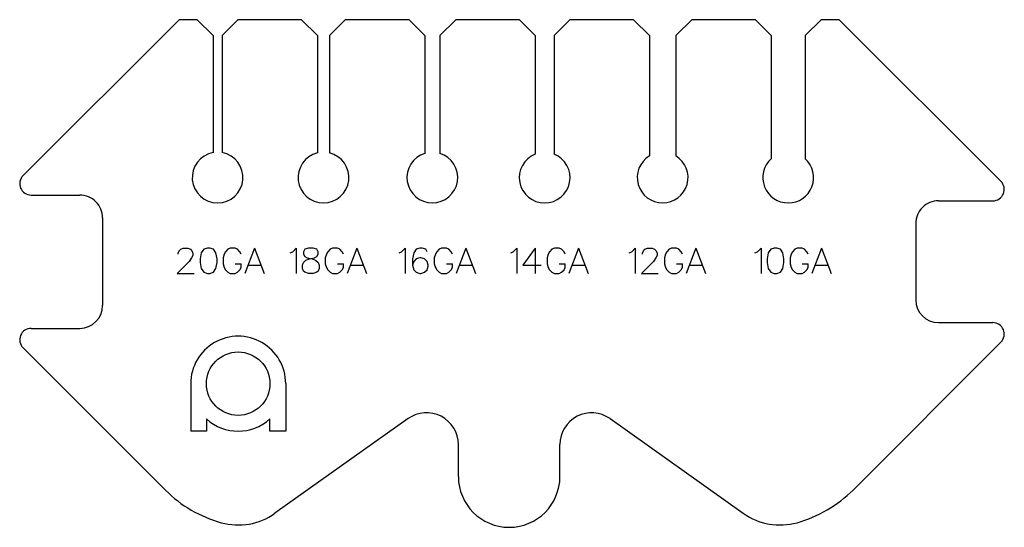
# Model space of a CAD drawing. Extents: x -0.43 to 3.45, y 0 to 2.
import ezdxf

# ---------------------------------------------------------------- set-up
doc = ezdxf.new("R2010")
doc.units = 0
doc.layers.get('0').update_dxf_attribs({"color": 1, "linetype": 'CONTINUOUS'})

msp = doc.modelspace()

# ---------------------------------------------------------------- linework, layer by layer
at = {"color": 4, "linetype": 'CONTINUOUS'}
for p, q in [((-0.414233, 1.385767), (0.2, 2)), ((0.272, 2), (0.2, 2)), ((0.272, 2), (0.334, 1.938)), ((0.3699, 1.938), (0.4319, 2)), ((0.6829, 2), (0.4319, 2)), ((0.6829, 2), (0.7449, 1.938)), ((0.7927, 1.938), (0.8547, 2)), ((1.1057, 2), (0.8547, 2)), ((1.1057, 2), (1.1677, 1.938)), ((1.2275, 1.938), (1.2895, 2)), ((1.5405, 2), (1.2895, 2)), ((1.5405, 2), (1.6025, 1.938)), ((1.6772, 1.938), (1.7392, 2)), ((1.9902, 2), (1.7392, 2)), ((1.9902, 2), (2.0522, 1.938)), ((2.1568, 1.938), (2.2188, 2)), ((2.4698, 2), (2.2188, 2)), ((2.4698, 2), (2.5318, 1.938)), ((2.6663, 1.938), (2.7283, 2)), ((2.8, 2), (2.7283, 2)), ((3.436733, 1.363267), (2.8, 2)), ((0.334, 1.938), (0.334, 1.476376)), ((0.3699, 1.938), (0.3699, 1.476376)), ((0.7449, 1.938), (0.7449, 1.475102)), ((0.7927, 1.938), (0.7927, 1.475102)), ((1.1677, 1.938), (1.1677, 1.473425)), ((1.2275, 1.938), (1.2275, 1.473425)), ((1.6025, 1.938), (1.6025, 1.470763)), ((1.6772, 1.938), (1.6772, 1.470763)), ((2.0522, 1.938), (2.0522, 1.463233)), ((2.1568, 1.938), (2.1568, 1.463233)), ((2.5318, 1.938), (2.5318, 1.45201)), ((2.6663, 1.938), (2.6663, 1.45201)), ((3.191, 1.286447), (3.404913, 1.286447)), ((0.197238, 1.080952), (0.202, 1.090476)), ((0.202, 1.090476), (0.206762, 1.095238)), ((0.206762, 1.095238), (0.216286, 1.1)), ((0.216286, 1.1), (0.235333, 1.1)), ((0.235333, 1.1), (0.244857, 1.095238)), ((0.244857, 1.095238), (0.249619, 1.090476)), ((0.249619, 1.090476), (0.254381, 1.080952)), ((0.297238, 1.095238), (0.287714, 1.080952)), ((0.311524, 1.1), (0.297238, 1.095238)), ((0.321048, 1.1), (0.311524, 1.1)), ((0.335333, 1.095238), (0.321048, 1.1)), ((0.344857, 1.080952), (0.335333, 1.095238)), ((0.382952, 1.085714), (0.37819, 1.07619)), ((0.392476, 1.095238), (0.382952, 1.085714)), ((0.402, 1.1), (0.392476, 1.095238)), ((0.421048, 1.1), (0.402, 1.1)), ((0.430571, 1.095238), (0.421048, 1.1)), ((0.440095, 1.085714), (0.430571, 1.095238)), ((0.444857, 1.07619), (0.440095, 1.085714)), ((0.497238, 1.1), (0.459143, 1)), ((0.497238, 1.1), (0.535333, 1)), ((0.638048, 1.080952), (0.647571, 1.085714)), ((0.647571, 1.085714), (0.661857, 1.1)), ((0.661857, 1.1), (0.661857, 1)), ((0.69519, 1.095238), (0.690429, 1.085714)), ((0.690429, 1.085714), (0.690429, 1.07619)), ((0.709476, 1.1), (0.69519, 1.095238)), ((0.728524, 1.1), (0.709476, 1.1)), ((0.74281, 1.095238), (0.728524, 1.1)), ((0.747571, 1.085714), (0.74281, 1.095238)), ((0.747571, 1.07619), (0.747571, 1.085714)), ((0.785667, 1.085714), (0.780905, 1.07619)), ((0.79519, 1.095238), (0.785667, 1.085714)), ((0.804714, 1.1), (0.79519, 1.095238)), ((0.823762, 1.1), (0.804714, 1.1)), ((0.833286, 1.095238), (0.823762, 1.1)), ((0.84281, 1.085714), (0.833286, 1.095238)), ((0.847571, 1.07619), (0.84281, 1.085714)), ((0.899952, 1.1), (0.861857, 1)), ((0.899952, 1.1), (0.938048, 1)), ((1.067048, 1.080952), (1.076571, 1.085714)), ((1.076571, 1.085714), (1.090857, 1.1)), ((1.090857, 1.1), (1.090857, 1)), ((1.133714, 1.095238), (1.12419, 1.080952)), ((1.148, 1.1), (1.133714, 1.095238)), ((1.157524, 1.1), (1.148, 1.1)), ((1.17181, 1.095238), (1.157524, 1.1)), ((1.176571, 1.085714), (1.17181, 1.095238)), ((1.214667, 1.085714), (1.209905, 1.07619)), ((1.22419, 1.095238), (1.214667, 1.085714)), ((1.233714, 1.1), (1.22419, 1.095238)), ((1.252762, 1.1), (1.233714, 1.1)), ((1.262286, 1.095238), (1.252762, 1.1)), ((1.27181, 1.085714), (1.262286, 1.095238)), ((1.276571, 1.07619), (1.27181, 1.085714)), ((1.328952, 1.1), (1.290857, 1)), ((1.328952, 1.1), (1.367048, 1)), ((1.506667, 1.080952), (1.51619, 1.085714)), ((1.51619, 1.085714), (1.530476, 1.1)), ((1.530476, 1.1), (1.530476, 1)), ((1.601905, 1.1), (1.554286, 1.033333)), ((1.601905, 1.1), (1.601905, 1)), ((1.659048, 1.085714), (1.654286, 1.07619)), ((1.668571, 1.095238), (1.659048, 1.085714)), ((1.678095, 1.1), (1.668571, 1.095238)), ((1.697143, 1.1), (1.678095, 1.1)), ((1.706667, 1.095238), (1.697143, 1.1)), ((1.71619, 1.085714), (1.706667, 1.095238)), ((1.720952, 1.07619), (1.71619, 1.085714)), ((1.773333, 1.1), (1.735238, 1)), ((1.773333, 1.1), (1.811429, 1)), ((1.973048, 1.080952), (1.982571, 1.085714)), ((1.982571, 1.085714), (1.996857, 1.1)), ((1.996857, 1.1), (1.996857, 1)), ((2.025429, 1.080952), (2.03019, 1.090476)), ((2.03019, 1.090476), (2.034952, 1.095238)), ((2.034952, 1.095238), (2.044476, 1.1)), ((2.044476, 1.1), (2.063524, 1.1)), ((2.063524, 1.1), (2.073048, 1.095238)), ((2.073048, 1.095238), (2.07781, 1.090476)), ((2.07781, 1.090476), (2.082571, 1.080952)), ((2.120667, 1.085714), (2.115905, 1.07619)), ((2.13019, 1.095238), (2.120667, 1.085714)), ((2.139714, 1.1), (2.13019, 1.095238)), ((2.158762, 1.1), (2.139714, 1.1)), ((2.168286, 1.095238), (2.158762, 1.1)), ((2.17781, 1.085714), (2.168286, 1.095238)), ((2.182571, 1.07619), (2.17781, 1.085714)), ((2.234952, 1.1), (2.196857, 1)), ((2.234952, 1.1), (2.273048, 1)), ((2.468048, 1.080952), (2.477571, 1.085714)), ((2.477571, 1.085714), (2.491857, 1.1)), ((2.491857, 1.1), (2.491857, 1)), ((2.529952, 1.095238), (2.520429, 1.080952)), ((2.544238, 1.1), (2.529952, 1.095238)), ((2.553762, 1.1), (2.544238, 1.1)), ((2.568048, 1.095238), (2.553762, 1.1)), ((2.577571, 1.080952), (2.568048, 1.095238)), ((2.615667, 1.085714), (2.610905, 1.07619)), ((2.62519, 1.095238), (2.615667, 1.085714)), ((2.634714, 1.1), (2.62519, 1.095238)), ((2.653762, 1.1), (2.634714, 1.1)), ((2.663286, 1.095238), (2.653762, 1.1)), ((2.67281, 1.085714), (2.663286, 1.095238)), ((2.677571, 1.07619), (2.67281, 1.085714)), ((2.729952, 1.1), (2.691857, 1)), ((2.729952, 1.1), (2.768048, 1)), ((0.240095, 1.047619), (0.192476, 1)), ((0.197238, 1.07619), (0.197238, 1.080952)), ((0.249619, 1.061905), (0.240095, 1.047619)), ((0.254381, 1.071429), (0.249619, 1.061905)), ((0.254381, 1.080952), (0.254381, 1.071429)), ((0.287714, 1.080952), (0.282952, 1.057143)), ((0.282952, 1.057143), (0.282952, 1.042857)), ((0.349619, 1.057143), (0.344857, 1.080952)), ((0.349619, 1.042857), (0.349619, 1.057143)), ((0.37819, 1.07619), (0.373429, 1.061905)), ((0.373429, 1.061905), (0.373429, 1.038095)), ((0.690429, 1.07619), (0.69519, 1.066667)), ((0.690429, 1.042857), (0.699952, 1.052381)), ((0.69519, 1.066667), (0.704714, 1.061905)), ((0.699952, 1.052381), (0.714238, 1.057143)), ((0.704714, 1.061905), (0.723762, 1.057143)), ((0.714238, 1.057143), (0.733286, 1.061905)), ((0.723762, 1.057143), (0.738048, 1.052381)), ((0.733286, 1.061905), (0.74281, 1.066667)), ((0.738048, 1.052381), (0.747571, 1.042857)), ((0.74281, 1.066667), (0.747571, 1.07619)), ((0.780905, 1.07619), (0.776143, 1.061905)), ((0.776143, 1.061905), (0.776143, 1.038095)), ((1.12419, 1.080952), (1.119429, 1.057143)), ((1.119429, 1.057143), (1.119429, 1.033333)), ((1.12419, 1.047619), (1.119429, 1.033333)), ((1.133714, 1.057143), (1.12419, 1.047619)), ((1.148, 1.061905), (1.133714, 1.057143)), ((1.152762, 1.061905), (1.148, 1.061905)), ((1.167048, 1.057143), (1.152762, 1.061905)), ((1.176571, 1.047619), (1.167048, 1.057143)), ((1.181333, 1.033333), (1.176571, 1.047619)), ((1.209905, 1.07619), (1.205143, 1.061905)), ((1.205143, 1.061905), (1.205143, 1.038095)), ((1.654286, 1.07619), (1.649524, 1.061905)), ((1.649524, 1.061905), (1.649524, 1.038095)), ((2.068286, 1.047619), (2.020667, 1)), ((2.025429, 1.07619), (2.025429, 1.080952)), ((2.07781, 1.061905), (2.068286, 1.047619)), ((2.082571, 1.071429), (2.07781, 1.061905)), ((2.082571, 1.080952), (2.082571, 1.071429)), ((2.115905, 1.07619), (2.111143, 1.061905)), ((2.111143, 1.061905), (2.111143, 1.038095)), ((2.520429, 1.080952), (2.515667, 1.057143)), ((2.515667, 1.057143), (2.515667, 1.042857)), ((2.582333, 1.057143), (2.577571, 1.080952)), ((2.582333, 1.042857), (2.582333, 1.057143)), ((2.610905, 1.07619), (2.606143, 1.061905)), ((2.606143, 1.061905), (2.606143, 1.038095)), ((0.282952, 1.042857), (0.287714, 1.019048)), ((0.287714, 1.019048), (0.297238, 1.004762)), ((0.335333, 1.004762), (0.344857, 1.019048)), ((0.344857, 1.019048), (0.349619, 1.042857)), ((0.373429, 1.038095), (0.37819, 1.02381)), ((0.37819, 1.02381), (0.382952, 1.014286)), ((0.382952, 1.014286), (0.392476, 1.004762)), ((0.421048, 1.038095), (0.444857, 1.038095)), ((0.430571, 1.004762), (0.440095, 1.014286)), ((0.440095, 1.014286), (0.444857, 1.02381)), ((0.444857, 1.02381), (0.444857, 1.038095)), ((0.473429, 1.033333), (0.521048, 1.033333)), ((0.685667, 1.033333), (0.690429, 1.042857)), ((0.685667, 1.019048), (0.685667, 1.033333)), ((0.690429, 1.009524), (0.685667, 1.019048)), ((0.69519, 1.004762), (0.690429, 1.009524)), ((0.747571, 1.009524), (0.74281, 1.004762)), ((0.747571, 1.042857), (0.752333, 1.033333)), ((0.752333, 1.019048), (0.747571, 1.009524)), ((0.752333, 1.033333), (0.752333, 1.019048)), ((0.776143, 1.038095), (0.780905, 1.02381)), ((0.780905, 1.02381), (0.785667, 1.014286)), ((0.785667, 1.014286), (0.79519, 1.004762)), ((0.823762, 1.038095), (0.847571, 1.038095)), ((0.833286, 1.004762), (0.84281, 1.014286)), ((0.84281, 1.014286), (0.847571, 1.02381)), ((0.847571, 1.02381), (0.847571, 1.038095)), ((0.876143, 1.033333), (0.923762, 1.033333)), ((1.119429, 1.033333), (1.12419, 1.014286)), ((1.12419, 1.014286), (1.133714, 1.004762)), ((1.167048, 1.004762), (1.176571, 1.014286)), ((1.176571, 1.014286), (1.181333, 1.028571)), ((1.181333, 1.028571), (1.181333, 1.033333)), ((1.205143, 1.038095), (1.209905, 1.02381)), ((1.209905, 1.02381), (1.214667, 1.014286)), ((1.214667, 1.014286), (1.22419, 1.004762)), ((1.252762, 1.038095), (1.276571, 1.038095)), ((1.262286, 1.004762), (1.27181, 1.014286)), ((1.27181, 1.014286), (1.276571, 1.02381)), ((1.276571, 1.02381), (1.276571, 1.038095)), ((1.305143, 1.033333), (1.352762, 1.033333)), ((1.554286, 1.033333), (1.625714, 1.033333)), ((1.649524, 1.038095), (1.654286, 1.02381)), ((1.654286, 1.02381), (1.659048, 1.014286)), ((1.659048, 1.014286), (1.668571, 1.004762)), ((1.697143, 1.038095), (1.720952, 1.038095)), ((1.706667, 1.004762), (1.71619, 1.014286)), ((1.71619, 1.014286), (1.720952, 1.02381)), ((1.720952, 1.02381), (1.720952, 1.038095)), ((1.749524, 1.033333), (1.797143, 1.033333)), ((2.111143, 1.038095), (2.115905, 1.02381)), ((2.115905, 1.02381), (2.120667, 1.014286)), ((2.120667, 1.014286), (2.13019, 1.004762)), ((2.158762, 1.038095), (2.182571, 1.038095)), ((2.168286, 1.004762), (2.17781, 1.014286)), ((2.17781, 1.014286), (2.182571, 1.02381)), ((2.182571, 1.02381), (2.182571, 1.038095)), ((2.211143, 1.033333), (2.258762, 1.033333)), ((2.515667, 1.042857), (2.520429, 1.019048)), ((2.520429, 1.019048), (2.529952, 1.004762)), ((2.568048, 1.004762), (2.577571, 1.019048)), ((2.577571, 1.019048), (2.582333, 1.042857)), ((2.606143, 1.038095), (2.610905, 1.02381)), ((2.610905, 1.02381), (2.615667, 1.014286)), ((2.615667, 1.014286), (2.62519, 1.004762)), ((2.653762, 1.038095), (2.677571, 1.038095)), ((2.663286, 1.004762), (2.67281, 1.014286)), ((2.67281, 1.014286), (2.677571, 1.02381)), ((2.677571, 1.02381), (2.677571, 1.038095)), ((2.706143, 1.033333), (2.753762, 1.033333)), ((0.192476, 1), (0.259143, 1)), ((0.297238, 1.004762), (0.311524, 1)), ((0.311524, 1), (0.321048, 1)), ((0.321048, 1), (0.335333, 1.004762)), ((0.392476, 1.004762), (0.402, 1)), ((0.402, 1), (0.421048, 1)), ((0.421048, 1), (0.430571, 1.004762)), ((0.709476, 1), (0.69519, 1.004762)), ((0.728524, 1), (0.709476, 1)), ((0.74281, 1.004762), (0.728524, 1)), ((0.79519, 1.004762), (0.804714, 1)), ((0.804714, 1), (0.823762, 1)), ((0.823762, 1), (0.833286, 1.004762)), ((1.133714, 1.004762), (1.148, 1)), ((1.148, 1), (1.152762, 1)), ((1.152762, 1), (1.167048, 1.004762)), ((1.22419, 1.004762), (1.233714, 1)), ((1.233714, 1), (1.252762, 1)), ((1.252762, 1), (1.262286, 1.004762)), ((1.668571, 1.004762), (1.678095, 1)), ((1.678095, 1), (1.697143, 1)), ((1.697143, 1), (1.706667, 1.004762)), ((2.020667, 1), (2.087333, 1)), ((2.13019, 1.004762), (2.139714, 1)), ((2.139714, 1), (2.158762, 1)), ((2.158762, 1), (2.168286, 1.004762)), ((2.529952, 1.004762), (2.544238, 1)), ((2.544238, 1), (2.553762, 1)), ((2.553762, 1), (2.568048, 1.004762)), ((2.62519, 1.004762), (2.634714, 1)), ((2.634714, 1), (2.653762, 1)), ((2.653762, 1), (2.663286, 1.004762)), ((3.191, 0.806447), (3.404914, 0.806447)), ((0.146447, 0.146447), (-0.414234, 0.707127)), ((2.854078, 0.146972), (3.436734, 0.729627)), ((0.246, 0.566), (0.246, 0.379)), ((0.62, 0.566), (0.62, 0.379)), ((0.308, 0.426917), (0.308, 0.379)), ((0.558, 0.379), (0.558, 0.426917)), ((1.102604, 0.428124), (0.577869, 0.055322)), ((1.897396, 0.428124), (2.422131, 0.055322)), ((0.308, 0.379), (0.246, 0.379)), ((0.62, 0.379), (0.558, 0.379)), ((1.3, 0.2), (1.3, 0.326223)), ((1.7, 0.2), (1.7, 0.326223))]:
    msp.add_line(p, q, dxfattribs=at)
at = {"color": 14, "linetype": 'CONTINUOUS'}
for p, q in [((-0.382413, 1.308947), (-0.191, 1.308947)), ((-0.101, 1.218947), (-0.101, 1.046447)), ((3.101, 1.196447), (3.101, 0.896447)), ((-0.101, 1.046447), (-0.101, 0.873947)), ((-0.382414, 0.783947), (-0.191, 0.783947))]:
    msp.add_line(p, q, dxfattribs=at)
at = {"color": 4, "linetype": 'CONTINUOUS'}
msp.add_circle((0.433, 0.566), 0.125, dxfattribs=at)
for centre, radius, start, end in [((0.35195, 1.378), 0.1, 100.340636, 79.659362), ((0.7688, 1.378), 0.1, 103.827529, 76.172476), ((1.1976, 1.378), 0.1, 107.397553, 72.602452), ((1.63985, 1.378), 0.1, 111.931631, 68.068368), ((2.1045, 1.378), 0.1, 121.533695, 58.466296), ((2.59905, 1.378), 0.1, 132.260316, 47.739689), ((3.404913, 1.331447), 0.045, 270.000001, 45.000001), ((3.191, 1.196447), 0.09, 90.000003, 180.000005), ((3.191, 0.896447), 0.09, 180.000005, 270.000001), ((3.404914, 0.761447), 0.045, 314.999937, 90.000003), ((0.433, 0.566), 0.187, 0, 180.000005), ((0.433, 0.566), 0.187, 228.052517, 311.947498), ((1.175, 0.326223), 0.125, 0, 125.392164), ((1.825, 0.326223), 0.125, 54.607837, 180.000005), ((1.5, 0.2), 0.2, 180.000005, 0), ((0.5, 0.5), 0.5, 224.999996, 254.47285), ((2.5, 0.5), 0.5, 285.527152, 315.085123), ((0.433076, 0.259124), 0.25, 254.47285, 305.392156), ((2.566924, 0.259124), 0.25, 234.607846, 285.527152)]:
    msp.add_arc(centre, radius, start, end, dxfattribs=at)
at = {"color": 14, "linetype": 'CONTINUOUS'}
for centre, radius, start, end in [((-0.382413, 1.353947), 0.045, 135, 270.000001), ((-0.191, 1.218947), 0.09, 0, 90.000003), ((-0.191, 0.873947), 0.09, 270.000001, 0), ((-0.382414, 0.738947), 0.045, 90.000003, 225.000051)]:
    msp.add_arc(centre, radius, start, end, dxfattribs=at)

doc.saveas('drawing.dxf')
